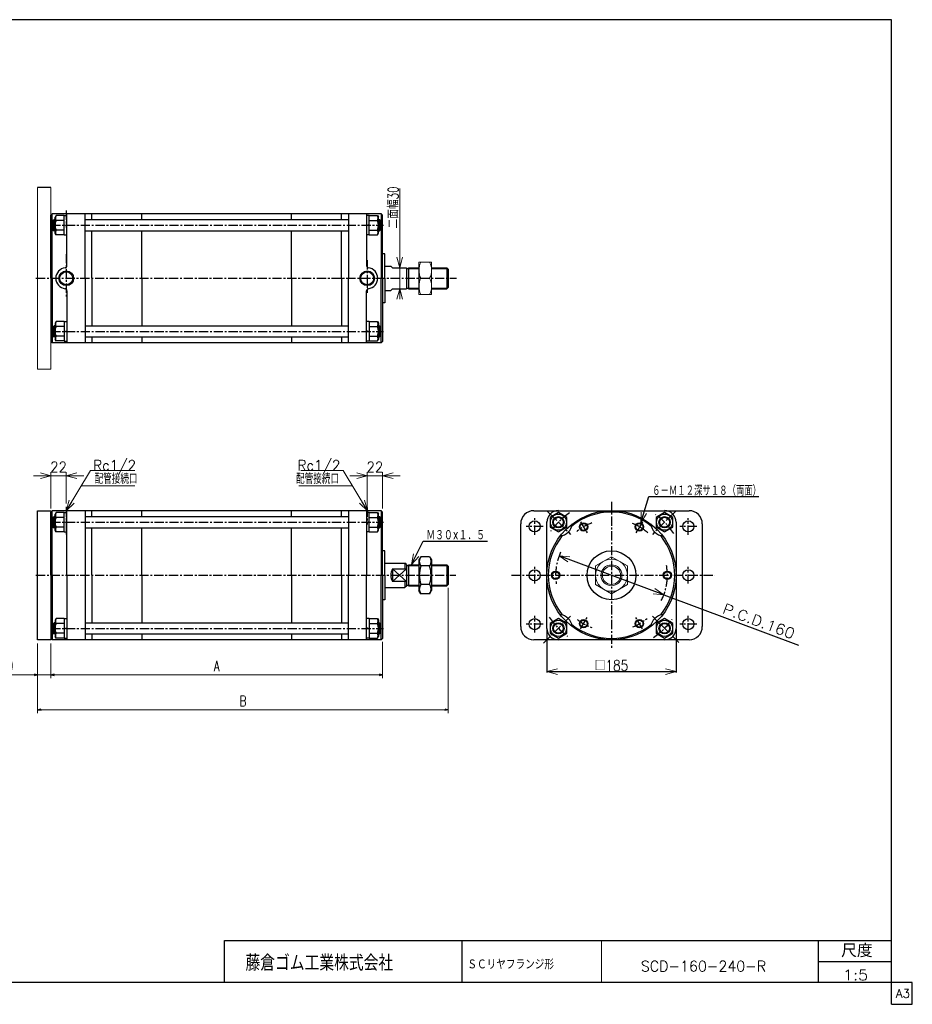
# Model space of a CAD drawing. Header units: millimetres. Extents: x -985 to 985, y -705 to 705.
# Tile 2 of 2: x -293 to 985, y -705 to 705. Entities that reach past the tile are written whole.
import ezdxf
from ezdxf.enums import TextEntityAlignment as Align

# ---------------------------------------------------------------- set-up
doc = ezdxf.new("R2010")
doc.units = ezdxf.units.MM
doc.header["$LTSCALE"] = 0.416667
doc.linetypes.add('CENTER', pattern=[50.8, 31.75, -6.35, 6.35, -6.35])
doc.layers.add('ZUWAKU', color=7, linetype='Continuous')
doc.styles.add('dcStyle0', font='txt.shx', dxfattribs={"width": 0.714286, "bigfont": 'bigfont'})
doc.dimstyles.new('DaDimRotatedStyle', dxfattribs={"dimtxt": 15, "dimasz": 5.000003, "dimexe": 5, "dimexo": 1.666667, "dimgap": 5, "dimtad": 3, "dimdsep": 46, "dimtxsty": 'dcStyle0', "dimblk1": 'OPEN30', "dimblk2": 'OPEN30', "dimsah": 1, "dimcen": 0.09, "dimclrd": 4, "dimclre": 4, "dimclrt": 4, "dimadec": 0, "dimazin": 2, "dimtfac": 1, "dimtdec": 4, "dimtmove": 0, "dimatfit": 0, "dimfxl": 1, "dimarcsym": 0})

# ---------------------------------------------------------------- blocks, each defined once
blk = doc.blocks.new('DC_GROUP_Φ160_1')
at = {"color": 4, "linetype": 'Continuous', "lineweight": 18}
for p, q in [((616.5, -109.6), (629.2, -118.6)), ((629.2, -118.6), (613.7, -117.1)), ((629.2, -118.6), (615.1, -113.3))]:
    blk.add_line(p, q, dxfattribs=at)
blk = doc.blocks.new('DC_GROUP_Φ160_2')
at = {"color": 4, "linetype": 'Continuous', "lineweight": 18}
for p, q in [((491.9, -71.6), (479.3, -62.6)), ((479.3, -62.6), (494.7, -64.1)), ((479.3, -62.6), (493.3, -67.9))]:
    blk.add_line(p, q, dxfattribs=at)
blk = doc.blocks.new('DC_GROUP_Φ160_3')
at = {"color": 4, "linetype": 'Continuous', "lineweight": 18}
for p, q in [((461.7, -228.5), (476.7, -224.5)), ((476.7, -232.5), (461.7, -228.5)), ((461.7, -228.5), (476.7, -228.5))]:
    blk.add_line(p, q, dxfattribs=at)
blk = doc.blocks.new('DC_GROUP_Φ160_4')
at = {"color": 4, "linetype": 'Continuous', "lineweight": 18}
for p, q in [((631.7, -224.5), (646.7, -228.5)), ((646.7, -228.5), (631.7, -232.5)), ((646.7, -228.5), (631.7, -228.5))]:
    blk.add_line(p, q, dxfattribs=at)
blk = doc.blocks.new('DC_GROUP_Φ160_5')
at = {"color": 4, "linetype": 'Continuous', "lineweight": 18}
for p, q in [((268, -75.4), (270.9, -60.1)), ((268, -75.4), (274.5, -61.9)), ((278.1, -63.6), (268, -75.4))]:
    blk.add_line(p, q, dxfattribs=at)
blk = doc.blocks.new('DC_GROUP_Φ160_6')
at = {"color": 4, "linetype": 'Continuous', "lineweight": 18}
for p, q in [((596.3, -15.5), (596.8, 0)), ((596.3, -15.5), (600.6, -1.1)), ((604.5, -2.3), (596.3, -15.5))]:
    blk.add_line(p, q, dxfattribs=at)
blk = doc.blocks.new('DC_GROUP_Φ160_7')
at = {"color": 4, "linetype": 'Continuous', "lineweight": 18}
for p, q in [((-226.6, 1.9), (-222.3, 16.8)), ((-226.6, 1.9), (-218.8, 14.7)), ((-215.4, 12.6), (-226.6, 1.9))]:
    blk.add_line(p, q, dxfattribs=at)
blk = doc.blocks.new('DC_GROUP_Φ160_8')
at = {"color": 4, "linetype": 'Continuous', "lineweight": 18}
for p, q in [((204.6, 1.9), (196.8, 14.7)), ((200.3, 16.8), (204.6, 1.9)), ((204.6, 1.9), (193.4, 12.6))]:
    blk.add_line(p, q, dxfattribs=at)
blk = doc.blocks.new('DC_GROUP_Φ160_9')
at = {"color": 4, "linetype": 'Continuous', "lineweight": 25}
for p, q in [((-241.2, 272.6), (-242.6, 270.2)), ((-242.6, 270.2), (-242.6, 247.2)), ((-229.6, 272.6), (-241.2, 272.6)), ((-229.6, 272.7), (-229.6, 244.7)), ((-229.6, 272.7), (-225.6, 272.7)), ((-229.6, 272.6), (-229.6, 244.9)), ((-229.6, 265.6), (-241.2, 265.6)), ((-229.6, 258.2), (-225.6, 259.2)), ((-241.2, 244.9), (-242.6, 247.2)), ((-229.6, 251.8), (-241.2, 251.8)), ((-229.6, 244.9), (-241.2, 244.9)), ((-229.6, 244.7), (-225.6, 244.7))]:
    blk.add_line(p, q, dxfattribs=at)
for centre, radius, start, end in [((-235.2, 269.1), 6.93, 150, 210), ((-224.3, 258.7), 18.3, 157.7807, 202.2193), ((-235.2, 248.3), 6.93, 150, 210)]:
    blk.add_arc(centre, radius, start, end, dxfattribs=at)
blk = doc.blocks.new('DC_GROUP_Φ160_10')
at = {"color": 4, "linetype": 'Continuous', "lineweight": 25}
for p, q in [((207.4, 272.7), (203.4, 272.7)), ((207.4, 272.7), (207.4, 244.7)), ((207.4, 272.6), (207.4, 244.9)), ((207.4, 272.6), (219, 272.6)), ((219, 272.6), (220.4, 270.2)), ((220.4, 270.2), (220.4, 247.2)), ((207.4, 258.2), (203.4, 259.2)), ((207.4, 265.6), (219, 265.6)), ((207.4, 244.7), (203.4, 244.7)), ((207.4, 251.8), (219, 251.8)), ((207.4, 244.9), (219, 244.9)), ((219, 244.9), (220.4, 247.2))]:
    blk.add_line(p, q, dxfattribs=at)
for centre, radius, start, end in [((213, 269.1), 6.93, 330, 30), ((202.1, 258.7), 18.3, 337.7807, 22.2193), ((213, 248.3), 6.93, 330, 30)]:
    blk.add_arc(centre, radius, start, end, dxfattribs=at)
blk = doc.blocks.new('DC_GROUP_Φ160_11')
at = {"color": 4, "linetype": 'Continuous', "lineweight": 25}
for p, q in [((-241.2, 424.6), (-242.6, 422.2)), ((-229.6, 424.6), (-241.2, 424.6)), ((-229.6, 396.7), (-229.6, 424.7)), ((-229.6, 424.7), (-225.6, 424.7)), ((-229.6, 396.9), (-229.6, 424.6)), ((-242.6, 399.2), (-242.6, 422.2)), ((-229.6, 417.6), (-241.2, 417.6)), ((-229.6, 411.2), (-225.6, 410.2)), ((-241.2, 396.9), (-242.6, 399.2)), ((-229.6, 403.8), (-241.2, 403.8)), ((-229.6, 396.9), (-241.2, 396.9)), ((-229.6, 396.7), (-225.6, 396.7))]:
    blk.add_line(p, q, dxfattribs=at)
for centre, radius, start, end in [((-235.2, 421.1), 6.93, 150, 210), ((-224.3, 410.7), 18.3, 157.7807, 202.2193), ((-235.2, 400.3), 6.93, 150, 210)]:
    blk.add_arc(centre, radius, start, end, dxfattribs=at)
blk = doc.blocks.new('DC_GROUP_Φ160_12')
at = {"color": 4, "linetype": 'Continuous', "lineweight": 25}
for p, q in [((207.4, 424.7), (203.4, 424.7)), ((207.4, 396.7), (207.4, 424.7)), ((207.4, 396.9), (207.4, 424.6)), ((207.4, 424.6), (219, 424.6)), ((219, 424.6), (220.4, 422.2)), ((207.4, 411.2), (203.4, 410.2)), ((207.4, 417.6), (219, 417.6)), ((220.4, 399.2), (220.4, 422.2)), ((207.4, 396.7), (203.4, 396.7)), ((207.4, 403.8), (219, 403.8)), ((207.4, 396.9), (219, 396.9)), ((219, 396.9), (220.4, 399.2))]:
    blk.add_line(p, q, dxfattribs=at)
for centre, radius, start, end in [((213, 421.1), 6.93, 330, 30), ((202.1, 410.7), 18.3, 337.7807, 22.2193), ((213, 400.3), 6.93, 330, 30)]:
    blk.add_arc(centre, radius, start, end, dxfattribs=at)
blk = doc.blocks.new('DC_GROUP_Φ160_13')
at = {"color": 4, "linetype": 'Continuous', "lineweight": 13}
for p, q in [((296.4, 357.7), (278.4, 357.7)), ((278.4, 357.7), (278.4, 311.7)), ((296.4, 311.7), (296.4, 357.7)), ((281, 334.7), (293.8, 334.7)), ((278.4, 311.7), (296.4, 311.7))]:
    blk.add_line(p, q, dxfattribs=at)
for centre, start, end in [((304.8, 346.2), 154.1759, 205.8241), ((270, 346.2), 334.1759, 25.8241), ((304.8, 323.2), 154.1759, 205.8241), ((270, 323.2), 334.1759, 25.8241)]:
    blk.add_arc(centre, 26.4, start, end, dxfattribs=at)
blk = doc.blocks.new('DC_GROUP_Φ160_15')
at = {"color": 4, "linetype": 'Continuous', "lineweight": 18}
for p, q in [((251, 349.7), (247, 364.7)), ((255, 364.7), (251, 349.7)), ((251, 349.7), (251, 364.7))]:
    blk.add_line(p, q, dxfattribs=at)
blk = doc.blocks.new('DC_GROUP_Φ160_16')
at = {"color": 4, "linetype": 'Continuous', "lineweight": 18}
for p, q in [((247, 304.7), (251, 319.7)), ((251, 319.7), (255, 304.7)), ((251, 319.7), (251, 304.7))]:
    blk.add_line(p, q, dxfattribs=at)
blk = doc.blocks.new('DC_GROUP_Φ160_14')
at = {"color": 4, "linetype": 'Continuous', "lineweight": 13}
for p, q in [((251, 463.5), (251, 349.7)), ((251, 319.7), (251, 349.7)), ((251, 309.7), (251, 319.7))]:
    blk.add_line(p, q, dxfattribs=at)
at = {"linetype": 'Continuous'}
for name in ['DC_GROUP_Φ160_15', 'DC_GROUP_Φ160_16']:
    blk.add_blockref(name, (0, 0), dxfattribs=at)
at = {"color": 4, "style": 'dcStyle0', "width": 0.714286}
blk.add_text('二面幅30', height=15, rotation=90, dxfattribs=at).set_placement((249, 406.1), (249, 466.1), align=Align.FIT)
blk = doc.blocks.new('DC_GROUP_Φ160_17')
at = {"color": 4, "linetype": 'Continuous', "lineweight": 25}
for p, q in [((281, -64), (278.4, -68.6)), ((278.4, -68.6), (278.4, -112.6)), ((293.8, -64), (281, -64)), ((293.8, -64), (296.4, -68.6)), ((296.4, -68.6), (296.4, -112.6)), ((293.8, -77.3), (281, -77.3)), ((281, -117.2), (278.4, -112.6)), ((293.8, -103.9), (281, -103.9)), ((293.8, -117.2), (296.4, -112.6)), ((293.8, -117.2), (281, -117.2))]:
    blk.add_line(p, q, dxfattribs=at)
for centre, radius, start, end in [((290.8, -70.7), 11.8, 145.6111, 214.3889), ((284.1, -70.7), 11.8, 325.6111, 34.3889), ((322.9, -90.6), 43.9, 162.4111, 197.5889), ((251.9, -90.6), 43.9, 342.4111, 17.5889), ((290.8, -110.5), 11.8, 145.6111, 214.3889), ((284.1, -110.5), 11.8, 325.6111, 34.3889)]:
    blk.add_arc(centre, radius, start, end, dxfattribs=at)
blk = doc.blocks.new('DC_GROUP_Φ160_18')
at = {"color": 4, "linetype": 'Continuous', "lineweight": 25}
for p, q in [((-241.2, -152.7), (-242.6, -155.1)), ((-229.6, -152.7), (-241.2, -152.7)), ((-229.6, -152.6), (-229.6, -180.6)), ((-229.6, -152.6), (-225.6, -152.6)), ((-229.6, -152.7), (-229.6, -180.5)), ((-242.6, -155.1), (-242.6, -178.1)), ((-229.6, -159.7), (-241.2, -159.7)), ((-229.6, -167.1), (-225.6, -166.1)), ((-241.2, -180.5), (-242.6, -178.1)), ((-229.6, -173.5), (-241.2, -173.5)), ((-229.6, -180.5), (-241.2, -180.5)), ((-229.6, -180.6), (-225.6, -180.6))]:
    blk.add_line(p, q, dxfattribs=at)
for centre, radius, start, end in [((-235.2, -156.2), 6.93, 150, 210), ((-224.3, -166.6), 18.3, 157.7807, 202.2193), ((-235.2, -177), 6.93, 150, 210)]:
    blk.add_arc(centre, radius, start, end, dxfattribs=at)
blk = doc.blocks.new('DC_GROUP_Φ160_19')
at = {"color": 4, "linetype": 'Continuous', "lineweight": 25}
for p, q in [((207.4, -152.6), (203.4, -152.6)), ((207.4, -152.6), (207.4, -180.6)), ((207.4, -152.7), (207.4, -180.5)), ((207.4, -152.7), (219, -152.7)), ((219, -152.7), (220.4, -155.1)), ((207.4, -167.1), (203.4, -166.1)), ((207.4, -159.7), (219, -159.7)), ((220.4, -155.1), (220.4, -178.1)), ((207.4, -180.6), (203.4, -180.6)), ((207.4, -173.5), (219, -173.5)), ((207.4, -180.5), (219, -180.5)), ((219, -180.5), (220.4, -178.1))]:
    blk.add_line(p, q, dxfattribs=at)
for centre, radius, start, end in [((213, -156.2), 6.93, 330, 30), ((202.1, -166.6), 18.3, 337.7807, 22.2193), ((213, -177), 6.93, 330, 30)]:
    blk.add_arc(centre, radius, start, end, dxfattribs=at)
blk = doc.blocks.new('DC_GROUP_Φ160_20')
at = {"color": 4, "linetype": 'Continuous', "lineweight": 25}
for p, q in [((-241.2, -0.7), (-242.6, -3.1)), ((-242.6, -26.1), (-242.6, -3.1)), ((-229.6, -0.7), (-241.2, -0.7)), ((-229.6, -7.7), (-241.2, -7.7)), ((-229.6, -28.6), (-229.6, -0.6)), ((-229.6, -0.6), (-225.6, -0.6)), ((-229.6, -28.5), (-229.6, -0.7)), ((-229.6, -14.1), (-225.6, -15.1)), ((-241.2, -28.5), (-242.6, -26.1)), ((-229.6, -21.5), (-241.2, -21.5)), ((-229.6, -28.5), (-241.2, -28.5)), ((-229.6, -28.6), (-225.6, -28.6))]:
    blk.add_line(p, q, dxfattribs=at)
for centre, radius, start, end in [((-224.3, -14.6), 18.3, 157.7807, 202.2193), ((-235.2, -4.2), 6.93, 150, 210), ((-235.2, -25), 6.93, 150, 210)]:
    blk.add_arc(centre, radius, start, end, dxfattribs=at)
blk = doc.blocks.new('DC_GROUP_Φ160_21')
at = {"color": 4, "linetype": 'Continuous', "lineweight": 25}
for p, q in [((207.4, -0.6), (203.4, -0.6)), ((207.4, -14.1), (203.4, -15.1)), ((207.4, -28.6), (207.4, -0.6)), ((207.4, -28.5), (207.4, -0.7)), ((207.4, -0.7), (219, -0.7)), ((207.4, -7.7), (219, -7.7)), ((219, -0.7), (220.4, -3.1)), ((220.4, -26.1), (220.4, -3.1)), ((207.4, -21.5), (219, -21.5)), ((219, -28.5), (220.4, -26.1)), ((207.4, -28.6), (203.4, -28.6)), ((207.4, -28.5), (219, -28.5))]:
    blk.add_line(p, q, dxfattribs=at)
for centre, radius, start, end in [((213, -4.2), 6.93, 330, 30), ((202.1, -14.6), 18.3, 337.7807, 22.2193), ((213, -25), 6.93, 330, 30)]:
    blk.add_arc(centre, radius, start, end, dxfattribs=at)
blk = doc.blocks.new('DC_GROUP_Φ160_22')
at = {"color": 4, "linetype": 'Continuous', "lineweight": 13}
for p, q in [((554.2, -64), (531.2, -77.3)), ((577.2, -77.3), (554.2, -64)), ((531.2, -77.3), (531.2, -103.9)), ((577.2, -103.9), (577.2, -77.3)), ((531.2, -103.9), (554.2, -117.2)), ((554.2, -117.2), (577.2, -103.9))]:
    blk.add_line(p, q, dxfattribs=at)
for radius in [23, 15, 13.1]:
    blk.add_circle((554.2, -90.6), radius, dxfattribs=at)
blk = doc.blocks.new('DC_GROUP_Φ160_23')
at = {"color": 4, "linetype": 'Continuous', "lineweight": 25}
for p, q in [((630.2, -152.7), (618.2, -159.7)), ((642.2, -159.7), (630.2, -152.7)), ((618.2, -159.7), (618.2, -173.5)), ((642.2, -173.5), (642.2, -159.7)), ((618.2, -173.5), (630.2, -180.5)), ((630.2, -180.5), (642.2, -173.5))]:
    blk.add_line(p, q, dxfattribs=at)
for radius in [11.5, 8, 7]:
    blk.add_circle((630.2, -166.6), radius, dxfattribs=at)
blk = doc.blocks.new('DC_GROUP_Φ160_24')
at = {"color": 4, "linetype": 'Continuous', "lineweight": 25}
for p, q in [((478.2, -152.7), (466.2, -159.7)), ((490.2, -159.7), (478.2, -152.7)), ((466.2, -159.7), (466.2, -173.5)), ((490.2, -173.5), (490.2, -159.7)), ((466.2, -173.5), (478.2, -180.5)), ((478.2, -180.5), (490.2, -173.5))]:
    blk.add_line(p, q, dxfattribs=at)
for radius in [11.5, 8, 7]:
    blk.add_circle((478.2, -166.6), radius, dxfattribs=at)
blk = doc.blocks.new('DC_GROUP_Φ160_25')
at = {"color": 4, "linetype": 'Continuous', "lineweight": 25}
for p, q in [((478.2, -0.7), (466.2, -7.7)), ((466.2, -7.7), (466.2, -21.5)), ((490.2, -7.7), (478.2, -0.7)), ((490.2, -21.5), (490.2, -7.7)), ((466.2, -21.5), (478.2, -28.4)), ((478.2, -28.4), (490.2, -21.5))]:
    blk.add_line(p, q, dxfattribs=at)
for radius in [11.5, 8, 7]:
    blk.add_circle((478.2, -14.6), radius, dxfattribs=at)
blk = doc.blocks.new('DC_GROUP_Φ160_26')
at = {"color": 4, "linetype": 'Continuous', "lineweight": 25}
for p, q in [((630.2, -0.7), (618.2, -7.7)), ((618.2, -7.7), (618.2, -21.5)), ((642.2, -7.7), (630.2, -0.7)), ((642.2, -21.5), (642.2, -7.7)), ((618.2, -21.5), (630.2, -28.5)), ((630.2, -28.5), (642.2, -21.5))]:
    blk.add_line(p, q, dxfattribs=at)
for radius in [11.5, 8, 7]:
    blk.add_circle((630.2, -14.6), radius, dxfattribs=at)
blk = doc.blocks.new('DC_GROUP_Φ160_28')
at = {"color": 4, "linetype": 'Continuous', "lineweight": 18}
for p, q in [((-226.6, 51.9), (-211.6, 55.9)), ((-211.6, 47.9), (-226.6, 51.9)), ((-226.6, 51.9), (-211.6, 51.9))]:
    blk.add_line(p, q, dxfattribs=at)
blk = doc.blocks.new('DC_GROUP_Φ160_29')
at = {"color": 4, "linetype": 'Continuous', "lineweight": 18}
for p, q in [((-263.6, 55.9), (-248.6, 51.9)), ((-248.6, 51.9), (-263.6, 47.9)), ((-248.6, 51.9), (-263.6, 51.9))]:
    blk.add_line(p, q, dxfattribs=at)
blk = doc.blocks.new('DC_GROUP_Φ160_27')
at = {"color": 4, "linetype": 'Continuous', "lineweight": 13}
for p, q in [((-248.6, 4.9), (-248.6, 56.9)), ((-226.6, 12.4), (-226.6, 56.9)), ((-273.6, 51.9), (-248.6, 51.9)), ((-248.6, 51.9), (-226.6, 51.9)), ((-201.6, 51.9), (-226.6, 51.9))]:
    blk.add_line(p, q, dxfattribs=at)
at = {"linetype": 'Continuous'}
for name in ['DC_GROUP_Φ160_29', 'DC_GROUP_Φ160_28']:
    blk.add_blockref(name, (0, 0), dxfattribs=at)
at = {"color": 4, "style": 'dcStyle0', "width": 0.8}
blk.add_text('22', height=15, dxfattribs=at).set_placement((-249.6, 56.9), (-225.6, 56.9), align=Align.FIT)
blk = doc.blocks.new('DC_GROUP_Φ160_31')
at = {"color": 4, "linetype": 'Continuous', "lineweight": 18}
for p, q in [((226.4, 51.9), (241.4, 55.9)), ((241.4, 47.9), (226.4, 51.9)), ((226.4, 51.9), (241.4, 51.9))]:
    blk.add_line(p, q, dxfattribs=at)
blk = doc.blocks.new('DC_GROUP_Φ160_32')
at = {"color": 4, "linetype": 'Continuous', "lineweight": 18}
for p, q in [((189.4, 55.9), (204.4, 51.9)), ((204.4, 51.9), (189.4, 47.9)), ((204.4, 51.9), (189.4, 51.9))]:
    blk.add_line(p, q, dxfattribs=at)
blk = doc.blocks.new('DC_GROUP_Φ160_30')
at = {"color": 4, "linetype": 'Continuous', "lineweight": 13}
for p, q in [((204.4, 6.9), (204.4, 56.9)), ((226.4, 4.9), (226.4, 56.9)), ((179.4, 51.9), (204.4, 51.9)), ((204.4, 51.9), (226.4, 51.9)), ((251.4, 51.9), (226.4, 51.9))]:
    blk.add_line(p, q, dxfattribs=at)
at = {"linetype": 'Continuous'}
for name in ['DC_GROUP_Φ160_32', 'DC_GROUP_Φ160_31']:
    blk.add_blockref(name, (0, 0), dxfattribs=at)
at = {"color": 4, "style": 'dcStyle0', "width": 0.8}
blk.add_text('22', height=15, dxfattribs=at).set_placement((203.4, 56.9), (227.4, 56.9), align=Align.FIT)
blk = doc.blocks.new('_OPEN30')
at = {"color": 0, "linetype": 'ByBlock', "lineweight": -2}
for p, q in [((-1, 0.267949), (0, 0)), ((0, 0), (-1, -0.267949)), ((0, 0), (-1, 0))]:
    blk.add_line(p, q, dxfattribs=at)
blk = doc.blocks.new('*D45')
at = {"color": 4, "linetype": 'Continuous', "lineweight": 13}
for p, q in [((-267.6, -188.1), (-267.6, -238.1)), ((-248.6, -188.1), (-248.6, -238.1)), ((-326.2, -233.1), (-267.6, -233.1)), ((-248.6, -233.1), (-267.6, -233.1)), ((-240.3, -233.1), (-248.6, -233.1))]:
    blk.add_line(p, q, dxfattribs=at)
at = {"color": 4, "xscale": 5.000004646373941, "yscale": 4.999982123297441}
for p, rotation in [((-267.6, -233.1), 360), ((-248.6, -233.1), 180)]:
    blk.add_blockref('_OPEN30', p, dxfattribs=dict(at, rotation=rotation))
at = {"color": 4, "insert": (-302.1, -228.1), "char_height": 15, "width": 46.875, "attachment_point": 9, "style": 'dcStyle0'}
blk.add_mtext('\\T1.00;19', dxfattribs=at)
blk = doc.blocks.new('*D46')
at = {"color": 4, "linetype": 'Continuous', "lineweight": 13}
for p, q in [((-248.6, -188.1), (-248.6, -238.1)), ((226.4, -186.1), (226.4, -238.1)), ((-248.6, -233.1), (226.4, -233.1))]:
    blk.add_line(p, q, dxfattribs=at)
at = {"color": 4, "xscale": 5.000004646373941, "yscale": 4.999982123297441}
for p, rotation in [((-248.6, -233.1), 180), ((226.4, -233.1), 360)]:
    blk.add_blockref('_OPEN30', p, dxfattribs=dict(at, rotation=rotation))
at = {"color": 4, "insert": (-11.1, -228.1), "char_height": 15, "width": 32.812, "attachment_point": 8, "style": 'dcStyle0'}
blk.add_mtext('\\T1.00;A', dxfattribs=at)
blk = doc.blocks.new('*D47')
at = {"color": 4, "linetype": 'Continuous', "lineweight": 13}
for p, q in [((320.4, -108.6), (320.4, -288.1)), ((-267.6, -188.1), (-267.6, -288.1)), ((-267.6, -283.1), (320.4, -283.1))]:
    blk.add_line(p, q, dxfattribs=at)
at = {"color": 4, "xscale": 5.000004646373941, "yscale": 4.999982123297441}
for p, rotation in [((-267.6, -283.1), 180), ((320.4, -283.1), 360)]:
    blk.add_blockref('_OPEN30', p, dxfattribs=dict(at, rotation=rotation))
at = {"color": 4, "insert": (26.4, -278.1), "char_height": 15, "width": 32.812, "attachment_point": 8, "style": 'dcStyle0'}
blk.add_mtext('\\T1.00;B', dxfattribs=at)

msp = doc.modelspace()

# ---------------------------------------------------------------- linework, layer by layer
at = {"color": 4, "linetype": 'Continuous', "lineweight": 25}
for p, q in [((-248.593, 464.714), (-267.593, 464.714)), ((-246.593, 427.214), (-248.593, 425.214)), ((-248.593, 334.714), (-248.593, 425.214)), ((224.607, 427.214), (-246.593, 427.214)), ((-246.593, 334.714), (-246.593, 427.214)), ((-225.593, 352.603), (-225.593, 427.214)), ((-199.593, 334.714), (-199.593, 427.214)), ((-189.893, 419.865), (-189.893, 427.214)), ((-189.893, 418.714), (-189.893, 427.214)), ((-118.493, 418.714), (-118.493, 427.214)), ((96.107, 418.714), (96.107, 427.214)), ((167.507, 418.714), (167.507, 427.214)), ((177.407, 427.214), (177.407, 334.714)), ((203.407, 427.214), (203.407, 352.603)), ((226.407, 425.214), (224.407, 427.214)), ((224.407, 427.214), (224.407, 334.714)), ((226.407, 334.714), (226.407, 425.214)), ((-245.593, 417.214), (-244.093, 418.714)), ((-245.593, 404.214), (-245.593, 417.214)), ((-245.093, 417.714), (-242.593, 417.714)), ((-242.593, 418.714), (-244.093, 418.714)), ((-244.093, 402.714), (-244.093, 418.714)), ((-199.593, 418.714), (177.607, 418.714)), ((220.407, 418.714), (221.907, 418.714)), ((222.907, 417.714), (220.407, 417.714)), ((223.407, 417.214), (221.907, 418.714)), ((221.907, 402.714), (221.907, 418.714)), ((223.407, 404.214), (223.407, 417.214)), ((-245.593, 404.214), (-244.093, 402.714)), ((-245.093, 403.714), (-242.593, 403.714)), ((-242.593, 402.714), (-244.093, 402.714)), ((-199.593, 402.714), (177.607, 402.714)), ((-189.893, 334.714), (-189.893, 402.714)), ((-118.493, 334.714), (-118.493, 402.714)), ((96.107, 334.714), (96.107, 402.714)), ((167.507, 334.714), (167.507, 402.714)), ((222.907, 403.714), (220.407, 403.714)), ((220.407, 402.714), (221.907, 402.714)), ((223.407, 404.214), (221.907, 402.714)), ((229.407, 369.714), (226.407, 369.714)), ((229.407, 334.714), (229.407, 369.714)), ((229.407, 352.214), (238.268, 352.214)), ((238.268, 352.214), (240.407, 349.714)), ((240.407, 349.714), (260.407, 349.714)), ((260.407, 349.714), (260.407, 319.714)), ((260.407, 348.714), (263.332, 348.714)), ((263.332, 349.714), (278.418, 349.714)), ((263.332, 348.714), (278.418, 348.714)), ((263.407, 349.714), (263.407, 319.714)), ((278.418, 349.714), (278.418, 319.714)), ((296.418, 349.714), (318.407, 349.714)), ((296.418, 348.714), (319.407, 348.714)), ((320.407, 347.714), (318.407, 349.714)), ((318.407, 349.714), (318.407, 319.714)), ((320.407, 347.714), (320.407, 321.714)), ((-248.593, 334.714), (-248.593, 244.214)), ((-246.593, 334.714), (-246.593, 242.214)), ((-199.593, 334.714), (-199.593, 242.214)), ((-189.893, 334.714), (-189.893, 266.714)), ((-118.493, 334.714), (-118.493, 266.714)), ((96.107, 334.714), (96.107, 266.714)), ((167.507, 334.714), (167.507, 266.714)), ((177.407, 242.214), (177.407, 334.714)), ((224.407, 242.214), (224.407, 334.714)), ((226.407, 334.714), (226.407, 244.214)), ((229.407, 334.714), (229.407, 299.714)), ((-225.593, 316.825), (-225.593, 242.214)), ((203.407, 242.214), (203.407, 316.825)), ((229.407, 317.214), (238.268, 317.214)), ((240.407, 319.714), (238.268, 317.214)), ((240.407, 319.714), (260.407, 319.714)), ((260.407, 320.714), (263.332, 320.714)), ((263.407, 320.714), (278.418, 320.714)), ((263.407, 319.714), (278.418, 319.714)), ((296.418, 320.714), (319.407, 320.714)), ((296.418, 319.714), (318.407, 319.714)), ((320.407, 321.714), (318.407, 319.714)), ((229.407, 299.714), (226.407, 299.714)), ((-245.593, 265.214), (-244.093, 266.714)), ((-245.593, 265.214), (-245.593, 252.214)), ((-245.093, 265.714), (-242.593, 265.714)), ((-242.593, 266.714), (-244.093, 266.714)), ((-244.093, 266.714), (-244.093, 250.714)), ((-199.593, 266.714), (177.607, 266.714)), ((220.407, 266.714), (221.907, 266.714)), ((222.907, 265.714), (220.407, 265.714)), ((223.407, 265.214), (221.907, 266.714)), ((221.907, 266.714), (221.907, 250.714)), ((223.407, 265.214), (223.407, 252.214)), ((-246.593, 242.214), (-248.593, 244.214)), ((224.607, 242.214), (-246.593, 242.214)), ((-245.593, 252.214), (-244.093, 250.714)), ((-245.093, 251.714), (-242.593, 251.714)), ((-242.593, 250.714), (-244.093, 250.714)), ((-199.593, 250.714), (177.607, 250.714)), ((-189.893, 250.714), (-189.893, 242.214)), ((-189.893, 249.563), (-189.893, 242.214)), ((-118.493, 250.714), (-118.493, 242.214)), ((96.107, 250.714), (96.107, 242.214)), ((167.507, 250.714), (167.507, 242.214)), ((222.907, 251.714), (220.407, 251.714)), ((220.407, 250.714), (221.907, 250.714)), ((223.407, 252.214), (221.907, 250.714)), ((226.407, 244.214), (224.407, 242.214)), ((596.27, -15.477), (607.628, 22.001)), ((607.628, 22.001), (765.103, 22.001)), ((-267.593, 1.898), (-248.593, 1.898)), ((-267.593, -183.102), (-267.593, 1.898)), ((-246.593, 1.898), (-248.593, -0.102)), ((-248.593, 1.898), (-248.593, -183.102)), ((224.607, 1.898), (-246.593, 1.898)), ((-246.593, -90.602), (-246.593, 1.898)), ((-225.593, -90.602), (-225.593, 1.898)), ((-199.593, 1.898), (-199.593, -183.102)), ((-189.893, -5.451), (-189.893, 1.898)), ((-189.893, -6.602), (-189.893, 1.898)), ((-118.493, -6.602), (-118.493, 1.898)), ((96.107, -6.602), (96.107, 1.898)), ((167.507, -6.602), (167.507, 1.898)), ((177.407, 1.898), (177.407, -90.602)), ((203.407, 1.898), (203.407, -90.602)), ((226.407, -0.102), (224.407, 1.898)), ((224.407, 1.898), (224.407, -90.602)), ((443.21, 1.898), (665.21, 1.898)), ((478.196, 1.898), (630.224, 1.898)), ((-248.593, -90.602), (-248.593, -0.102)), ((-245.593, -8.102), (-244.093, -6.602)), ((-245.593, -21.102), (-245.593, -8.102)), ((-245.093, -7.602), (-242.593, -7.602)), ((-242.593, -6.602), (-244.093, -6.602)), ((-244.093, -22.602), (-244.093, -6.602)), ((-199.593, -6.602), (177.607, -6.602)), ((220.407, -6.602), (221.907, -6.602)), ((222.907, -7.602), (220.407, -7.602)), ((223.407, -8.102), (221.907, -6.602)), ((221.907, -22.602), (221.907, -6.602)), ((223.407, -21.102), (223.407, -8.102)), ((226.407, -90.602), (226.407, -0.102)), ((461.71, -166.616), (461.71, -13.909)), ((-245.593, -21.102), (-244.093, -22.602)), ((-245.093, -21.602), (-242.593, -21.602)), ((-242.593, -22.602), (-244.093, -22.602)), ((-199.593, -22.602), (177.607, -22.602)), ((-189.893, -90.602), (-189.893, -22.602)), ((-118.493, -90.602), (-118.493, -22.602)), ((96.107, -90.602), (96.107, -22.602)), ((167.507, -90.602), (167.507, -22.602)), ((222.907, -21.602), (220.407, -21.602)), ((220.407, -22.602), (221.907, -22.602)), ((223.407, -21.102), (221.907, -22.602)), ((424.21, -164.102), (424.21, -17.102)), ((646.71, -14.588), (646.71, -166.616)), ((684.21, -17.102), (684.21, -164.102)), ((267.978, -75.391), (284.3, -41.724)), ((284.3, -41.724), (376.723, -41.724)), ((229.407, -55.602), (226.407, -55.602)), ((229.407, -90.602), (229.407, -55.602)), ((629.16, -118.575), (479.26, -62.629)), ((229.407, -73.102), (258.407, -73.102)), ((240.407, -81.602), (240.407, -99.602)), ((240.407, -81.602), (260.407, -81.602)), ((240.407, -81.602), (260.407, -99.602)), ((260.407, -81.602), (240.407, -99.602)), ((260.407, -75.102), (258.407, -73.102)), ((258.407, -73.102), (258.407, -81.602)), ((260.407, -75.102), (258.407, -73.102)), ((260.407, -75.102), (260.407, -106.102)), ((260.407, -76.602), (263.332, -76.602)), ((263.332, -75.602), (278.418, -75.602)), ((263.332, -76.602), (278.418, -76.602)), ((263.407, -75.602), (263.407, -105.602)), ((296.418, -75.602), (318.407, -75.602)), ((296.418, -76.602), (319.407, -76.602)), ((320.407, -77.602), (318.407, -75.602)), ((318.407, -75.602), (318.407, -105.602)), ((320.407, -77.602), (320.407, -103.602)), ((-248.593, -90.602), (-248.593, -181.102)), ((-246.593, -90.602), (-246.593, -183.102)), ((-225.593, -90.602), (-225.593, -183.102)), ((-189.893, -90.602), (-189.893, -158.602)), ((-118.493, -90.602), (-118.493, -158.602)), ((96.107, -90.602), (96.107, -158.602)), ((167.507, -90.602), (167.507, -158.602)), ((177.407, -183.102), (177.407, -90.602)), ((203.407, -183.102), (203.407, -90.602)), ((224.407, -183.102), (224.407, -90.602)), ((226.407, -90.602), (226.407, -181.102)), ((229.407, -90.602), (229.407, -125.602)), ((229.407, -108.102), (258.407, -108.102)), ((260.407, -99.602), (240.407, -99.602)), ((258.407, -99.602), (258.407, -108.102)), ((260.407, -106.102), (258.407, -108.102)), ((260.407, -104.602), (263.407, -104.602)), ((263.407, -104.602), (278.418, -104.602)), ((263.407, -105.602), (278.418, -105.602)), ((296.418, -104.602), (319.407, -104.602)), ((296.418, -105.602), (318.407, -105.602)), ((320.407, -103.602), (318.407, -105.602)), ((229.407, -125.602), (226.407, -125.602)), ((629.16, -118.575), (821.872, -190.501)), ((-245.593, -160.102), (-244.093, -158.602)), ((-245.593, -160.102), (-245.593, -173.102)), ((-245.093, -159.602), (-242.593, -159.602)), ((-242.593, -158.602), (-244.093, -158.602)), ((-244.093, -158.602), (-244.093, -174.602)), ((-199.593, -158.602), (177.607, -158.602)), ((220.407, -158.602), (221.907, -158.602)), ((222.907, -159.602), (220.407, -159.602)), ((223.407, -160.102), (221.907, -158.602)), ((221.907, -158.602), (221.907, -174.602)), ((223.407, -160.102), (223.407, -173.102)), ((461.71, -167.802), (461.71, -229.709)), ((646.71, -167.802), (646.71, -229.709)), ((-248.593, -183.102), (-267.593, -183.102)), ((-246.593, -183.102), (-248.593, -181.102)), ((224.607, -183.102), (-246.593, -183.102)), ((-245.593, -173.102), (-244.093, -174.602)), ((-245.093, -173.602), (-242.593, -173.602)), ((-242.593, -174.602), (-244.093, -174.602)), ((-199.593, -174.602), (177.607, -174.602)), ((-189.893, -174.602), (-189.893, -183.102)), ((-189.893, -175.753), (-189.893, -183.102)), ((-118.493, -174.602), (-118.493, -183.102)), ((96.107, -174.602), (96.107, -183.102)), ((167.507, -174.602), (167.507, -183.102)), ((222.907, -173.602), (220.407, -173.602)), ((220.407, -174.602), (221.907, -174.602)), ((223.407, -173.102), (221.907, -174.602)), ((226.407, -181.102), (224.407, -183.102)), ((665.21, -183.102), (443.21, -183.102)), ((630.224, -183.102), (478.196, -183.102)), ((461.71, -228.509), (646.71, -228.509))]:
    msp.add_line(p, q, dxfattribs=at)
at = {"color": 4, "linetype": 'Continuous', "lineweight": 13}
for p, q in [((-267.593, 464.714), (-267.593, 204.714)), ((-248.593, 464.714), (-248.593, 204.714)), ((-248.593, 204.714), (-267.593, 204.714)), ((-226.593, 1.898), (-191.719, 59.437)), ((-191.719, 59.437), (-131.333, 59.437)), ((169.734, 59.437), (109.347, 59.437)), ((204.607, 1.898), (169.734, 59.437)), ((-205.162, 37.258), (-128.23, 37.258)), ((183.176, 37.258), (106.244, 37.258))]:
    msp.add_line(p, q, dxfattribs=at)
at = {"color": 4, "linetype": 'CENTER', "lineweight": 25}
for p, q in [((-226.593, 431.775), (-226.593, 407.244)), ((-248.294, 410.714), (227.78, 410.714)), ((-226.593, 369.329), (-226.593, 308.227)), ((204.407, 360.729), (204.407, 313.746)), ((-270.03, 334.714), (332.396, 334.714)), ((-248.294, 258.714), (227.78, 258.714)), ((554.21, 14.727), (554.21, -195.931)), ((-226.593, 7.419), (-226.593, -32.803)), ((-226.593, 6.459), (-226.593, -18.072)), ((204.407, 6.459), (204.407, -18.072)), ((462.723, 0.885), (495.7, -32.092)), ((645.696, 0.885), (612.719, -32.092)), ((444.21, -32.602), (444.21, -8.602)), ((509.919, -13.888), (519.369, -30.256)), ((598.501, -13.888), (589.051, -30.256)), ((664.21, -32.602), (664.21, -8.602)), ((-248.294, -14.602), (227.78, -14.602)), ((456.21, -20.602), (432.21, -20.602)), ((676.21, -20.602), (652.21, -20.602)), ((444.21, -102.602), (444.21, -78.602)), ((664.21, -102.602), (664.21, -78.602)), ((-270.03, -90.602), (331.276, -90.602)), ((410.858, -90.602), (701.941, -90.602)), ((444.21, -172.602), (444.21, -148.602)), ((457.065, -187.747), (495.7, -149.112)), ((509.919, -167.316), (519.369, -150.948)), ((598.501, -167.316), (589.051, -150.948)), ((650.695, -187.088), (612.719, -149.112)), ((664.21, -172.602), (664.21, -148.602)), ((-248.294, -166.602), (227.78, -166.602)), ((456.21, -160.602), (432.21, -160.602)), ((676.21, -160.602), (652.21, -160.602))]:
    msp.add_line(p, q, dxfattribs=at)
at = {"color": 4, "linetype": 'Continuous', "lineweight": 25}
for centre, radius in [((-226.593, 334.714), 10.495), ((-226.593, 334.714), 9.295), ((204.407, 334.714), 10.495), ((204.407, 334.714), 9.295), ((554.21, -90.602), 92.5), ((444.21, -20.602), 8), ((664.21, -20.602), 8), ((514.21, -21.32), 6), ((514.21, -21.32), 5.05), ((594.21, -21.32), 6), ((594.21, -21.32), 5.05), ((554.21, -90.602), 35), ((444.21, -90.602), 8), ((664.21, -90.602), 8), ((474.21, -90.602), 6), ((474.21, -90.602), 5.05), ((634.21, -90.602), 6), ((634.21, -90.602), 5.05), ((444.21, -160.602), 8), ((514.21, -159.884), 6), ((514.21, -159.884), 5.05), ((594.21, -159.884), 6), ((594.21, -159.884), 5.05), ((664.21, -160.602), 8)]:
    msp.add_circle(centre, radius, dxfattribs=at)
for centre, radius, start, end in [((-228.593, 352.603), 3, 276.37937, 0), ((206.407, 352.603), 3, 180, 263.62063), ((-226.593, 334.714), 15, 96.37937, 263.62063), ((204.407, 334.714), 15, 276.37937, 83.62063), ((-228.593, 316.825), 3, 0, 83.62063), ((206.407, 316.825), 3, 96.37937, 180), ((443.21, -17.102), 19, 90, 180), ((478.196, -14.588), 16.5, 90, 180), ((630.224, -14.588), 16.5, 0, 90), ((665.21, -17.102), 19, 0, 90), ((554.21, -90.602), 90.5, 51.122972, 128.877028), ((478.196, -14.588), 20, 277.250758, 352.749242), ((630.224, -14.588), 20, 187.250758, 262.749242), ((554.21, -90.602), 90.5, 141.122972, 218.877028), ((554.21, -90.602), 90.5, 321.122972, 38.877028), ((258.268, -90.602), 20, 153.256316, 206.743684), ((478.196, -166.616), 20, 7.250758, 82.749242), ((630.224, -166.616), 20, 97.250758, 172.749242), ((443.21, -164.102), 19, 180, 270), ((478.196, -166.616), 16.5, 180, 270), ((554.21, -90.602), 90.5, 231.122972, 308.877028), ((630.224, -166.616), 16.5, 270, 0), ((665.21, -164.102), 19, 270, 0)]:
    msp.add_arc(centre, radius, start, end, dxfattribs=at)
at = {"color": 4, "linetype": 'CENTER', "lineweight": 25}
for radius, start, end in [(107.5, 123.896345, 144.137408), (107.5, 33.896345, 54.137408), (80, 110.556084, 128.428969), (80, 49.326506, 67.76973), (80, 155.715912, 188.823994), (80, 333.147082, 10.070338), (107.5, 213.896345, 234.137408), (80, 232.455597, 249.28731), (80, 292.403146, 309.52965), (107.5, 303.896345, 324.137408)]:
    msp.add_arc((554.21, -90.602), radius, start, end, dxfattribs=at)
at = {"layer": 'ZUWAKU', "color": 5, "linetype": 'Continuous', "lineweight": 25}
for p, q in [((955, 705), (-985, 705)), ((955, -705), (955, 705)), ((985, -673.75), (-985, -673.75)), ((985, -705), (985, -673.75)), ((955, -705), (985, -705))]:
    msp.add_line(p, q, dxfattribs=at)
at = {"layer": 'ZUWAKU', "color": 4, "linetype": 'Continuous', "lineweight": 25}
for p, q in [((0, -613.75), (955, -613.75)), ((0, -673.75), (0, -613.75)), ((340, -613.75), (340, -673.75)), ((850.675, -673.75), (850.675, -613.75)), ((850.675, -643.75), (955, -643.75))]:
    msp.add_line(p, q, dxfattribs=at)
at = {"layer": 'ZUWAKU', "color": 4, "linetype": 'Continuous', "lineweight": 13}
msp.add_line((540, -613.75), (540, -673.75), dxfattribs=at)

# ---------------------------------------------------------------- block references
at = {"linetype": 'Continuous'}
for name in ['DC_GROUP_Φ160_14', 'DC_GROUP_Φ160_11', 'DC_GROUP_Φ160_12', 'DC_GROUP_Φ160_13', 'DC_GROUP_Φ160_9', 'DC_GROUP_Φ160_10', 'DC_GROUP_Φ160_27', 'DC_GROUP_Φ160_30', 'DC_GROUP_Φ160_7', 'DC_GROUP_Φ160_8', 'DC_GROUP_Φ160_6', 'DC_GROUP_Φ160_20', 'DC_GROUP_Φ160_21', 'DC_GROUP_Φ160_25', 'DC_GROUP_Φ160_26', 'DC_GROUP_Φ160_5', 'DC_GROUP_Φ160_17', 'DC_GROUP_Φ160_2', 'DC_GROUP_Φ160_22', 'DC_GROUP_Φ160_1', 'DC_GROUP_Φ160_18', 'DC_GROUP_Φ160_19', 'DC_GROUP_Φ160_24', 'DC_GROUP_Φ160_23', 'DC_GROUP_Φ160_3', 'DC_GROUP_Φ160_4']:
    msp.add_blockref(name, (0, 0), dxfattribs=at)

# ---------------------------------------------------------------- texts
at = {"color": 4, "style": 'dcStyle0'}
for s, width, p, p2 in [('Rc1/2', 0.82, (-188.083, 59.437), (-126.583, 59.437)), ('Rc1/2', 0.82, (104.497, 59.437), (165.997, 59.437)), ('配管接続口', 0.683333, (-186.066, 40.3), (-124.566, 40.3)), ('配管接続口', 0.683333, (102.48, 40.3), (163.98, 40.3)), ('６－Ｍ１２深サ１８（両面）', 0.666667, (612.428, 23.201), (768.428, 23.201)), ('Ｍ３０×１．５', 0.666667, (289.1, -40.524), (373.1, -40.524)), ('□185', 0.761905, (530.21, -227.309), (578.21, -227.309)), ('SCD-160-240-R', 0.92, (596.252, -657.862), (775.652, -657.862)), ('1:5', 0.8, (885.687, -670.629), (921.687, -670.629))]:
    msp.add_text(s, height=15, dxfattribs=dict(at, width=width)).set_placement(p, p2, align=Align.FIT)
at = {"color": 4, "style": 'dcStyle0', "width": 0.8}
msp.add_text('P.C.D.160', height=15, rotation=-20.466829, dxfattribs=at).set_placement((712.001, -144.542), (813.183, -182.306), align=Align.FIT)
at = {"layer": 'ZUWAKU', "color": 4, "style": 'dcStyle0'}
for s, height, width, p, p2 in [('尺度', 19, 0.991667, (883.075, -637.65), (928.295, -637.65)), ('藤倉ゴム工業株式会社', 22.5, 0.783333, (30.063, -657.036), (241.563, -657.036)), ('ＳＣリヤフランジ形', 14.5, 0.791667, (347.837, -654.937), (471.812, -654.937))]:
    msp.add_text(s, height=height, dxfattribs=dict(at, width=width)).set_placement(p, p2, align=Align.FIT)
at = {"layer": 'ZUWAKU', "color": 7, "style": 'dcStyle0', "width": 0.8}
msp.add_text('A3', height=12.5, dxfattribs=at).set_placement((961.537, -695.625), (981.537, -695.625), align=Align.FIT)

# ---------------------------------------------------------------- dimensions: what is measured, and where the dimension line sits
at = {"linetype": 'Continuous', "lineweight": 13}
for base, p1, p2, text, picture, middle in [((320.407, -283.102), (-267.593, -186.435), (320.407, -106.935), 'B', '*D47', (26.407, -283.102)), ((226.407, -233.102), (-248.593, -186.435), (226.407, -184.435), 'A', '*D46', (-11.093, -233.102))]:
    dim = msp.add_linear_dim(base=base, p1=p1, p2=p2, text=text, dimstyle='DaDimRotatedStyle', override={"dimtxt": 15, "dimasz": 5.000003, "dimexe": 5, "dimexo": 1.666667, "dimgap": 5, "dimtad": 3, "dimtih": 0, "dimtoh": 0, "dimdec": 2, "dimzin": 8, "dimtxsty": 'dcStyle0', "dimblk1": 'OPEN30', "dimblk2": 'OPEN30', "dimsah": 1, "dimclrd": 4, "dimclre": 4, "dimclrt": 4, "dimazin": 2, "dimtofl": 1, "dimatfit": 0, "dimtolj": 0, "dimtzin": 8}, dxfattribs=at)
    dim.commit()
    dim.dimension.update_dxf_attribs({"geometry": picture, "text_midpoint": middle})
dim = msp.add_linear_dim(base=(-267.593, -233.102), p1=(-248.593, -186.435), p2=(-267.593, -186.435), dimstyle='DaDimRotatedStyle', override={"dimtxt": 15, "dimasz": 5.000003, "dimexe": 5, "dimexo": 1.666667, "dimgap": 5, "dimtad": 3, "dimtih": 0, "dimtoh": 0, "dimdec": 2, "dimzin": 8, "dimtxsty": 'dcStyle0', "dimblk1": 'OPEN30', "dimblk2": 'OPEN30', "dimsah": 1, "dimclrd": 4, "dimclre": 4, "dimclrt": 4, "dimazin": 2, "dimtofl": 1, "dimatfit": 0, "dimtolj": 0, "dimtzin": 8}, dxfattribs=at)
dim.commit()
dim.dimension.update_dxf_attribs({"geometry": '*D45', "text_midpoint": (-313.332, -233.102)})

doc.saveas('drawing.dxf')
